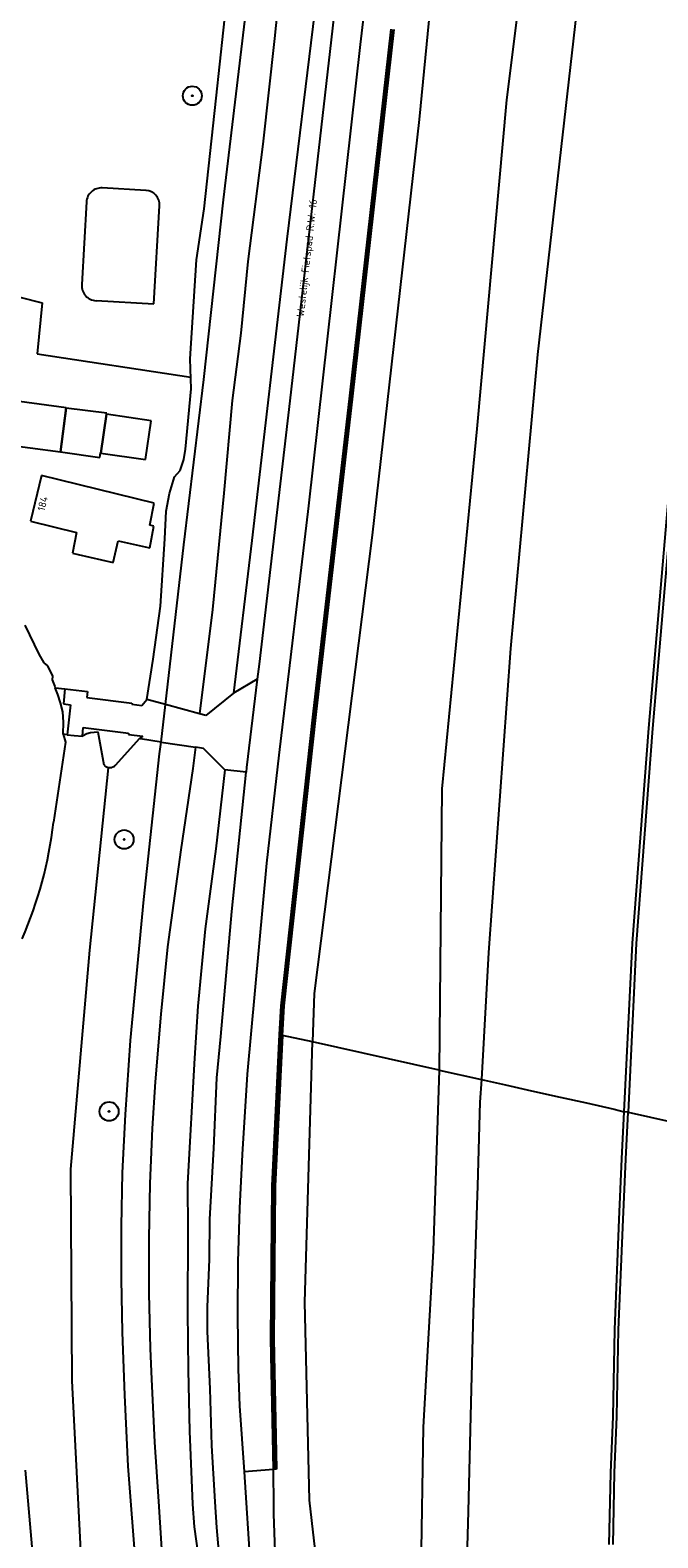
# Model space of a CAD drawing. Header units: metres. Extents: x 102000 to 105000, y 414600 to 420766.
# Tile 28 of 256: x 102733 to 102816, y 415804 to 416003. Entities that reach past the tile are written whole.
import ezdxf

# ---------------------------------------------------------------- set-up
doc = ezdxf.new("R2010")
doc.units = ezdxf.units.M
doc.layers.get('0').update_dxf_attribs({"color": 8})
doc.styles.add('MtXpl_NLCS-ISO', font='NLCS-ISO.ttf')

msp = doc.modelspace()

# ---------------------------------------------------------------- hatches: boundary and pattern name
at = {"ltscale": 0.1}
h = msp.add_hatch(color=256, dxfattribs=at)
edge = h.paths.add_edge_path()
edge.add_arc((102754.44, 415993.97), 0.075, 0, 360)
h = msp.add_hatch(color=256, dxfattribs=at)
edge = h.paths.add_edge_path()
edge.add_arc((102745.47, 415896.11), 0.075, 0, 360)
h = msp.add_hatch(color=256, dxfattribs=at)
edge = h.paths.add_edge_path()
edge.add_arc((102743.48, 415860.32), 0.075, 0, 360)

# ---------------------------------------------------------------- linework, layer by layer
for p, q in [((102791.73, 416066.32), (102784.28, 415990.83)), ((102801.56, 416040.43), (102795.81, 415993.45)), ((102780.43, 416034.99), (102776.53, 416000.71)), ((102767.74, 416025.77), (102765.25, 416001.49)), ((102758.55, 415980.29), (102762.92, 416016.71)), ((102757.56, 415993.63), (102759.86, 416014.95)), ((102774.32, 416015.55), (102767.28, 415953.84)), ((102771.41, 416012.18), (102766.87, 415975.08)), ((102804.99, 416005), (102799.89, 415959.91)), ((102775.15, 415954.48), (102780.62, 416002.73)), ((102780.82, 416002.7), (102775.35, 415954.46)), ((102775.55, 415954.43), (102781.02, 416002.68)), ((102765.25, 416001.49), (102763.71, 415987.59)), ((102776.53, 416000.71), (102769.72, 415940.02)), ((102756.02, 415979.07), (102757.56, 415993.63)), ((102795.81, 415993.45), (102791.9, 415950.16)), ((102784.28, 415990.83), (102778.12, 415936.15)), ((102763.71, 415987.59), (102761.76, 415972.15)), ((102748.34, 415981.51), (102742.57, 415981.84)), ((102740.51, 415980), (102739.89, 415969.12)), ((102749.39, 415966.57), (102750.13, 415979.5)), ((102754.97, 415972.37), (102756.02, 415979.07)), ((102755.96, 415956.61), (102758.55, 415980.29)), ((102766.87, 415975.08), (102762.27, 415935.45)), ((102754.17, 415959.34), (102754.97, 415972.37)), ((102761.76, 415972.15), (102760.83, 415962.72)), ((102728.32, 415968.33), (102734.69, 415966.71)), ((102734.69, 415966.71), (102734.03, 415960)), ((102741.77, 415967.01), (102749.39, 415966.57)), ((102760.83, 415962.72), (102759.69, 415953.88)), ((102734.03, 415960), (102754.23, 415956.95)), ((102754.27, 415955.39), (102754.17, 415959.34)), ((102799.89, 415959.91), (102796.3, 415921.22)), ((102753.34, 415934.89), (102755.96, 415956.61)), ((102753.55, 415947.47), (102754.27, 415955.39)), ((102737.85, 415952.92), (102731.68, 415953.73)), ((102737.08, 415947.12), (102737.85, 415952.92)), ((102737.84, 415952.88), (102737.08, 415947.12)), ((102743.18, 415952.18), (102737.84, 415952.88)), ((102759.69, 415953.88), (102758.59, 415941.68)), ((102767.28, 415953.84), (102763.23, 415919.18)), ((102770.35, 415912.6), (102775.15, 415954.48)), ((102775.35, 415954.46), (102770.55, 415912.58)), ((102770.75, 415912.56), (102775.55, 415954.43)), ((102742.42, 415946.95), (102743.16, 415952.05)), ((102743.16, 415952.05), (102742.42, 415946.95)), ((102743.16, 415952.05), (102743.18, 415952.18)), ((102749.02, 415951.2), (102743.16, 415952.05)), ((102748.27, 415946.09), (102749.02, 415951.2)), ((102791.9, 415950.16), (102787.29, 415902.77)), ((102729.07, 415948.18), (102737.08, 415947.12)), ((102737.08, 415947.12), (102742.29, 415946.36)), ((102742.29, 415946.36), (102742.37, 415946.96)), ((102742.37, 415946.96), (102742.42, 415946.95)), ((102742.42, 415946.95), (102748.27, 415946.09)), ((102753.31, 415946.1), (102753.55, 415947.47)), ((102752.84, 415944.67), (102753.31, 415946.1)), ((102814.51, 415910.73), (102817.54, 415946.05)), ((102818.04, 415946), (102815, 415910.69)), ((102734.6, 415944.01), (102733.16, 415937.97)), ((102749.4, 415940.37), (102734.6, 415944.01)), ((102751.45, 415941.61), (102752.1, 415943.81)), ((102752.1, 415943.81), (102752.84, 415944.67)), ((102750.98, 415939.29), (102751.45, 415941.61)), ((102758.59, 415941.68), (102757.08, 415926.36)), ((102748.86, 415937.47), (102749.4, 415940.37)), ((102750.81, 415935.66), (102750.98, 415939.29)), ((102769.72, 415940.02), (102765.82, 415907.2)), ((102733.16, 415937.97), (102739.18, 415936.51)), ((102748.84, 415934.47), (102749.39, 415937.35)), ((102749.39, 415937.35), (102748.86, 415937.47)), ((102739.18, 415936.51), (102738.67, 415933.78)), ((102744.02, 415932.55), (102744.68, 415935.42)), ((102744.68, 415935.42), (102748.64, 415934.52)), ((102750.27, 415926.82), (102750.81, 415935.66)), ((102750.9, 415913.86), (102753.34, 415934.89)), ((102762.27, 415935.45), (102759.88, 415915.36)), ((102778.12, 415936.15), (102770.47, 415875.83)), ((102738.67, 415933.78), (102739.41, 415933.61)), ((102739.41, 415933.61), (102744.02, 415932.55)), ((102748.64, 415934.52), (102748.84, 415934.47)), ((102749.27, 415919.83), (102750.27, 415926.82)), ((102757.08, 415926.36), (102755.38, 415912.64)), ((102732.4, 415924.32), (102734.24, 415920.51)), ((102796.3, 415921.22), (102793.43, 415881.22)), ((102734.24, 415920.51), (102734.89, 415919.36)), ((102734.89, 415919.36), (102735.39, 415918.97)), ((102735.39, 415918.97), (102736.02, 415917.58)), ((102748.45, 415914.53), (102749.27, 415919.83)), ((102763.23, 415919.18), (102762.99, 415917.18)), ((102736.02, 415917.58), (102736, 415917.11)), ((102736, 415917.11), (102736.35, 415916.23)), ((102762.99, 415917.18), (102759.88, 415915.36)), ((102762.99, 415917.18), (102761.57, 415905.58)), ((102736.35, 415916.23), (102736.41, 415916.07)), ((102736.41, 415916.07), (102737.67, 415915.92)), ((102736.74, 415915.17), (102736.41, 415916.07)), ((102737.1, 415914.07), (102736.74, 415915.17)), ((102737.67, 415915.92), (102737.47, 415913.97)), ((102737.67, 415915.92), (102740.65, 415915.57)), ((102740.65, 415915.57), (102740.58, 415914.79)), ((102759.88, 415915.36), (102756.24, 415912.41)), ((102737.38, 415912.89), (102737.1, 415914.07)), ((102737.47, 415913.97), (102738.43, 415913.8)), ((102738.43, 415913.8), (102737.97, 415909.86)), ((102740.58, 415914.79), (102746.49, 415914.03)), ((102746.49, 415914.03), (102746.49, 415913.91)), ((102746.49, 415913.91), (102747.8, 415913.75)), ((102747.8, 415913.75), (102748.45, 415914.53)), ((102750.9, 415913.86), (102748.45, 415914.53)), ((102750.32, 415908.93), (102750.9, 415913.86)), ((102755.38, 415912.64), (102750.9, 415913.86)), ((102737.5, 415911.56), (102737.38, 415912.89)), ((102737.45, 415909.98), (102737.5, 415911.56)), ((102756.24, 415912.41), (102755.38, 415912.64)), ((102766.12, 415874.23), (102770.35, 415912.6)), ((102770.55, 415912.58), (102766.32, 415874.22)), ((102766.52, 415874.2), (102770.75, 415912.56)), ((102737.97, 415909.86), (102737.45, 415909.98)), ((102737.45, 415909.98), (102737.74, 415908.91)), ((102737.97, 415909.86), (102738.89, 415909.8)), ((102738.89, 415909.8), (102739.98, 415909.72)), ((102739.98, 415909.72), (102740.09, 415910.83)), ((102740.56, 415910.01), (102739.98, 415909.72)), ((102740.09, 415910.83), (102746.03, 415910.08)), ((102741.05, 415910.12), (102740.56, 415910.01)), ((102741.54, 415910.18), (102741.05, 415910.12)), ((102742.04, 415910.21), (102741.54, 415910.18)), ((102742.86, 415905.89), (102742.04, 415910.21)), ((102747.51, 415909.37), (102744.28, 415905.84)), ((102746.03, 415910.08), (102746.05, 415909.91)), ((102746.05, 415909.91), (102747.93, 415909.71)), ((102747.93, 415909.71), (102747.51, 415909.37)), ((102747.6, 415909.35), (102747.51, 415909.37)), ((102750.32, 415908.93), (102747.6, 415909.35)), ((102812.36, 415882.45), (102814.51, 415910.73)), ((102815, 415910.69), (102812.86, 415882.42)), ((102737.74, 415908.91), (102736.18, 415898.36)), ((102748.05, 415888.21), (102750.14, 415907.37)), ((102748.05, 415888.21), (102750.14, 415907.37)), ((102750.14, 415907.37), (102750.32, 415908.93)), ((102750.14, 415907.37), (102750.32, 415908.93)), ((102750.32, 415908.93), (102754.84, 415908.24)), ((102754.84, 415908.24), (102754.49, 415905.44)), ((102755.9, 415908.08), (102754.84, 415908.24)), ((102758.71, 415905.29), (102755.9, 415908.08)), ((102765.82, 415907.2), (102764.22, 415893)), ((102743.36, 415905.53), (102740.91, 415881.52)), ((102742.91, 415905.83), (102742.86, 415905.89)), ((102742.96, 415905.77), (102742.91, 415905.83)), ((102743.02, 415905.72), (102742.96, 415905.77)), ((102743.08, 415905.67), (102743.02, 415905.72)), ((102743.15, 415905.62), (102743.08, 415905.67)), ((102743.22, 415905.59), (102743.15, 415905.62)), ((102743.29, 415905.56), (102743.22, 415905.59)), ((102743.36, 415905.53), (102743.29, 415905.56)), ((102743.44, 415905.52), (102743.36, 415905.53)), ((102743.52, 415905.51), (102743.44, 415905.52)), ((102743.6, 415905.51), (102743.52, 415905.51)), ((102743.68, 415905.51), (102743.6, 415905.51)), ((102743.76, 415905.52), (102743.68, 415905.51)), ((102743.83, 415905.54), (102743.76, 415905.52)), ((102743.91, 415905.57), (102743.83, 415905.54)), ((102743.98, 415905.6), (102743.91, 415905.57)), ((102744.05, 415905.64), (102743.98, 415905.6)), ((102744.11, 415905.68), (102744.05, 415905.64)), ((102744.17, 415905.73), (102744.11, 415905.68)), ((102744.23, 415905.78), (102744.17, 415905.73)), ((102744.28, 415905.84), (102744.23, 415905.78)), ((102754.49, 415905.44), (102752.94, 415894.76)), ((102758.71, 415905.29), (102757.52, 415894.89)), ((102761.51, 415904.98), (102758.71, 415905.29)), ((102761.57, 415905.58), (102761.51, 415904.98)), ((102759.66, 415886.63), (102761.51, 415904.98)), ((102787.29, 415902.77), (102786.93, 415865.75)), ((102752.94, 415894.76), (102751.16, 415881.97)), ((102757.52, 415894.89), (102756.15, 415884.33)), ((102764.22, 415893), (102761.68, 415865.24)), ((102746.31, 415869.67), (102748.05, 415888.21)), ((102746.31, 415869.67), (102748.05, 415888.21)), ((102758.18, 415870.17), (102759.66, 415886.63)), ((102756.15, 415884.33), (102755.17, 415874.15)), ((102740.91, 415881.52), (102738.4, 415852.74)), ((102751.16, 415881.97), (102750.29, 415873.1)), ((102793.43, 415881.22), (102792.48, 415864.52)), ((102811.29, 415860.25), (102812.36, 415882.45)), ((102812.86, 415882.42), (102811.79, 415860.23)), ((102770.47, 415875.83), (102770.24, 415869.46)), ((102755.17, 415874.15), (102754.71, 415867.31)), ((102765.91, 415870.42), (102766.12, 415874.23)), ((102766.32, 415874.22), (102766.11, 415870.38)), ((102766.31, 415870.33), (102766.52, 415874.2)), ((102750.29, 415873.1), (102749.57, 415864.22)), ((102745.64, 415859.9), (102746.31, 415869.67)), ((102745.64, 415859.9), (102746.31, 415869.67)), ((102757.66, 415864.73), (102758.18, 415870.17)), ((102764.94, 415850.51), (102765.91, 415870.42)), ((102766.11, 415870.38), (102765.13, 415850.51)), ((102766.31, 415870.33), (102765.34, 415850.5)), ((102765.91, 415870.42), (102766.31, 415870.33)), ((102770.24, 415869.46), (102766.31, 415870.33)), ((102769.24, 415835.2), (102770.24, 415869.46)), ((102786.93, 415865.75), (102770.24, 415869.46)), ((102754.71, 415867.31), (102753.8, 415850.83)), ((102786.93, 415865.75), (102786.15, 415841.97)), ((102786.93, 415865.75), (102792.48, 415864.52)), ((102749.57, 415864.22), (102749.17, 415858.08)), ((102757.27, 415855.42), (102757.66, 415864.73)), ((102761.68, 415865.24), (102761.02, 415854.65)), ((102792.48, 415864.52), (102792.29, 415861.54)), ((102792.48, 415864.52), (102795.68, 415863.81)), ((102795.68, 415863.81), (102799.07, 415863.05)), ((102792.29, 415861.54), (102791.96, 415850.52)), ((102799.07, 415863.05), (102802.85, 415862.21)), ((102802.85, 415862.21), (102806.34, 415861.43)), ((102806.34, 415861.43), (102809.95, 415860.63)), ((102745.27, 415852.22), (102745.64, 415859.9)), ((102745.27, 415852.22), (102745.64, 415859.9)), ((102809.95, 415860.63), (102811.29, 415860.25)), ((102810.98, 415854.07), (102811.29, 415860.25)), ((102811.79, 415860.23), (102811.29, 415860.25)), ((102811.48, 415854.05), (102811.79, 415860.23)), ((102811.79, 415860.23), (102824.82, 415857.28)), ((102749.17, 415858.08), (102748.86, 415850.84)), ((102756.73, 415846.14), (102757.27, 415855.42)), ((102761.02, 415854.65), (102760.65, 415847.59)), ((102810.64, 415846.11), (102810.98, 415854.07)), ((102811.13, 415846.09), (102811.48, 415854.05)), ((102738.4, 415852.74), (102738.57, 415824.86)), ((102745.11, 415845.24), (102745.27, 415852.22)), ((102745.11, 415845.24), (102745.27, 415852.22)), ((102748.86, 415850.84), (102748.71, 415843.59)), ((102753.8, 415850.83), (102753.85, 415844.61)), ((102764.79, 415830.4), (102764.94, 415850.51)), ((102765.13, 415850.51), (102764.98, 415830.4)), ((102765.34, 415850.5), (102765.18, 415830.4)), ((102791.96, 415850.52), (102791.39, 415833.86)), ((102760.65, 415847.59), (102760.44, 415840.53)), ((102756.71, 415840.84), (102756.73, 415846.14)), ((102810.05, 415831.61), (102810.64, 415846.11)), ((102810.55, 415831.6), (102811.13, 415846.09)), ((102745.1, 415838.26), (102745.11, 415845.24)), ((102745.1, 415838.26), (102745.11, 415845.24)), ((102748.71, 415843.59), (102748.71, 415836.35)), ((102753.85, 415844.61), (102753.81, 415834)), ((102786.15, 415841.97), (102784.84, 415818.76)), ((102756.43, 415834.59), (102756.71, 415840.84)), ((102760.44, 415840.53), (102760.38, 415833.46)), ((102745.26, 415831.28), (102745.1, 415838.26)), ((102745.26, 415831.28), (102745.1, 415838.26)), ((102748.71, 415836.35), (102748.88, 415829.11)), ((102753.81, 415834), (102753.89, 415826.26)), ((102756.44, 415831.35), (102756.43, 415834.59)), ((102769.86, 415809.17), (102769.24, 415835.2)), ((102791.39, 415833.86), (102791.15, 415823.76)), ((102760.38, 415833.46), (102760.49, 415826.39)), ((102745.54, 415823), (102745.26, 415831.28)), ((102745.54, 415823), (102745.26, 415831.28)), ((102756.79, 415823.83), (102756.44, 415831.35)), ((102765.13, 415813.22), (102764.79, 415830.4)), ((102764.98, 415830.4), (102765.33, 415813.22)), ((102765.18, 415830.4), (102765.53, 415813.23)), ((102809.81, 415820.17), (102810.05, 415831.61)), ((102810.3, 415820.16), (102810.55, 415831.6)), ((102748.88, 415829.11), (102749.05, 415825.09)), ((102753.89, 415826.26), (102754.06, 415818.23)), ((102760.49, 415826.39), (102760.66, 415821.57)), ((102738.57, 415824.86), (102739.84, 415800)), ((102749.05, 415825.09), (102749.45, 415816.79)), ((102757.03, 415816.37), (102756.79, 415823.83)), ((102791.15, 415823.76), (102790.74, 415807.66)), ((102746.01, 415813.63), (102745.54, 415823)), ((102746.01, 415813.63), (102745.54, 415823)), ((102760.66, 415821.57), (102761.25, 415812.89)), ((102809.51, 415812.78), (102809.81, 415820.17)), ((102810.01, 415812.77), (102810.3, 415820.16)), ((102754.06, 415818.23), (102754.45, 415808.62)), ((102784.84, 415818.76), (102784.52, 415800)), ((102749.45, 415816.79), (102750.01, 415809)), ((102757.43, 415808.93), (102757.03, 415816.37)), ((102732.46, 415813.13), (102733.6, 415800)), ((102747.04, 415800), (102746.01, 415813.63)), ((102747.04, 415800), (102746.01, 415813.63)), ((102765.13, 415813.22), (102761.25, 415812.89)), ((102761.25, 415812.89), (102762.12, 415800)), ((102765.53, 415813.23), (102765.13, 415813.22)), ((102765.18, 415808.39), (102765.13, 415813.22)), ((102809.32, 415803.35), (102809.51, 415812.78)), ((102809.82, 415803.34), (102810.01, 415812.77)), ((102750.01, 415809), (102750.57, 415800)), ((102754.45, 415808.62), (102754.68, 415805.65)), ((102757.67, 415805.56), (102757.43, 415808.93)), ((102765.19, 415807.33), (102765.18, 415808.39)), ((102770.9, 415800), (102769.86, 415809.17)), ((102765.42, 415800), (102765.19, 415807.33)), ((102790.74, 415807.66), (102790.53, 415800)), ((102754.68, 415805.65), (102755.46, 415800)), ((102758.14, 415800), (102757.67, 415805.56))]:
    msp.add_line(p, q)
for centre, radius in [((102754.44, 415993.97), 1.25), ((102754.44, 415993.97), 0.0225), ((102745.47, 415896.11), 1.25), ((102745.47, 415896.11), 0.0225), ((102743.48, 415860.32), 1.25), ((102743.48, 415860.32), 0.0225)]:
    msp.add_circle(centre, radius)
for centre in [(102754.44, 415993.97), (102745.47, 415896.11), (102743.48, 415860.32)]:
    msp.add_circle(centre, 0.075, dxfattribs=at)
for centre, radius, start, end in [((102742.46, 415979.89), 1.95, 86.6837, 176.7007), ((102748.24, 415979.61), 1.9, 356.6968, 86.7261), ((102741.88, 415969), 2, 176.6903, 266.7148), ((102682.7, 415904.57), 53.84, 336.4033, 353.3742)]:
    msp.add_arc(centre, radius, start, end)

# ---------------------------------------------------------------- texts
at = {"style": 'MtXpl_NLCS-ISO'}
for s, rotation, p in [('Westelijk Fietspad R.W. 16', 83.5648, (102769.12, 415964.82)), ('184', 76.6045, (102735.01, 415939.25))]:
    msp.add_text(s, height=1, rotation=rotation, dxfattribs=at).set_placement(p)

doc.saveas('drawing.dxf')
